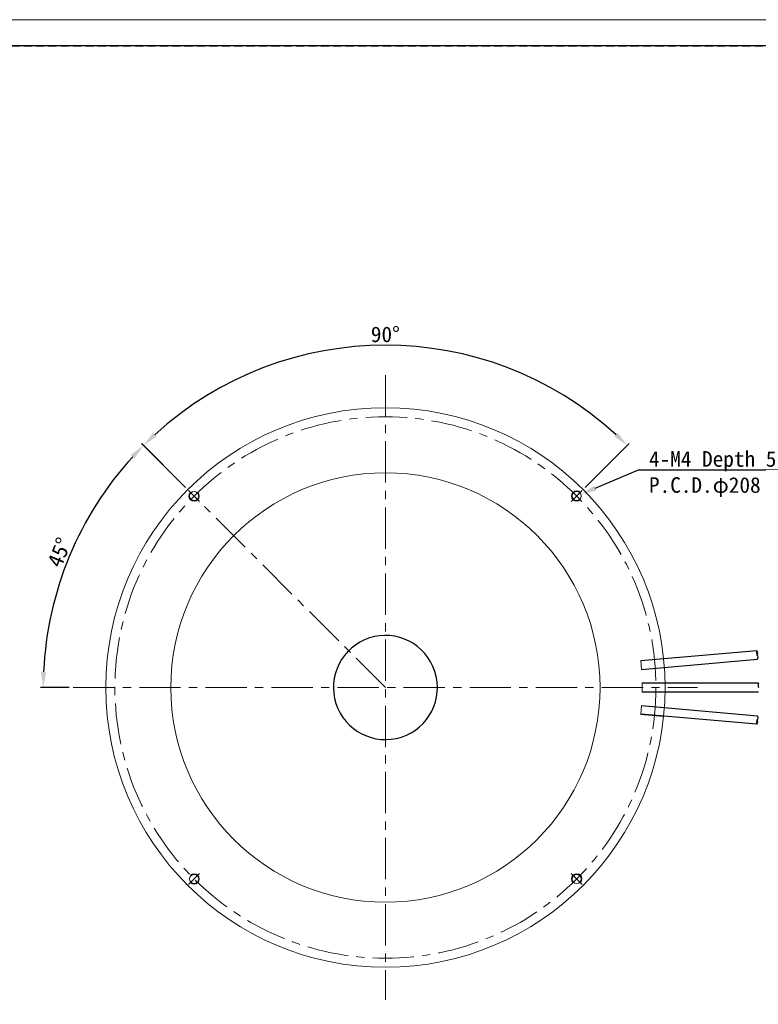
# Model space of a CAD drawing. Header units: millimetres. Extents: x -201 to 202, y 143 to 428.
# Tile 3 of 10: x -31 to 111, y 239 to 428. Entities that reach past the tile are written whole.
import ezdxf
from ezdxf import colors
from ezdxf.entities.mleader import LeaderData, LeaderLine
from ezdxf.math import Vec2, Vec3

# ---------------------------------------------------------------- set-up
doc = ezdxf.new("R2010")
doc.units = ezdxf.units.MM
doc.header["$LTSCALE"] = 0.25
doc.linetypes.add('CENTER', pattern=[50.8, 31.75, -6.35, 6.35, -6.35])
doc.linetypes.add('HIDDEN', pattern=[9.525, 6.35, -3.175])
for name, color, linetype, lineweight in [('BASE', 7, 'Continuous', 20), ('CENTER', 1, 'CENTER', 9), ('DIMENSION', 6, 'Continuous', 9)]:
    doc.layers.add(name, color=color, linetype=linetype, lineweight=lineweight)
for name, color, linetype in [('CABLE 3P', 7, 'Continuous'), ('DOME', 7, 'Continuous'), ('FORM', 7, 'Continuous')]:
    doc.layers.add(name, color=color, linetype=linetype)
doc.layers.add('EMPTY LINE', color=252, linetype='Continuous', lineweight=0, plot=False)
doc.styles.add('VS Standard', font='msgothic.ttc', dxfattribs={"height": 3})
doc.dimstyles.new('VS Standard x1', dxfattribs={"dimtxt": 3, "dimasz": 3, "dimexe": 0.5, "dimexo": 0.8, "dimgap": 0.5, "dimtad": 3, "dimrnd": 0.0001, "dimzin": 9, "dimdsep": 46, "dimtxsty": 'VS Standard', "dimcen": 0, "dimaunit": 1, "dimadec": 0, "dimazin": 2, "dimtfac": 1, "dimtmove": 0, "dimatfit": 2, "dimfxl": 1, "dimtolj": 1, "dimtzin": 0, "dimarcsym": 0})

# ---------------------------------------------------------------- blocks, each defined once
blk = doc.blocks.new('*D68')
at = {"layer": 'Defpoints', "color": 0}
for p in [(1.92, 337.29), (-17.21, 332.35), (-20.25, 299.46), (39.75, 299.46), (99.75, 299.46)]:
    blk.add_point(p, dxfattribs=at)
at = {"layer": 'DIMENSION', "color": 0, "lineweight": -2}
for p, q in [((1.35, 337.86), (-7.11, 346.32)), ((-21.05, 299.46), (-26.52, 299.46))]:
    blk.add_line(p, q, dxfattribs=at)
blk.add_arc((39.75, 299.46), 65.77, 137.6137, 177.3863, dxfattribs=at)
at = {"layer": 'DIMENSION', "color": 0}
for points in [[(-8.47, 343.46), (-9.19, 344.15), (-6.76, 345.97)], [(-26.45, 302.48), (-25.45, 302.45), (-26.02, 299.46)]]:
    blk.add_solid(points, dxfattribs=at)
at = {"layer": 'DIMENSION', "color": 0, "insert": (-22.91, 325.42), "char_height": 3, "attachment_point": 5, "rotation": 67.5, "style": 'VS Standard'}
blk.add_mtext('\\A1;45%%d', dxfattribs=at)
blk = doc.blocks.new('*D69')
at = {"layer": 'Defpoints', "color": 0}
for p in [(56.77, 362.99), (1.92, 337.29), (77.58, 337.29), (75.46, 335.17), (39.75, 299.46)]:
    blk.add_point(p, dxfattribs=at)
at = {"layer": 'DIMENSION', "color": 0, "lineweight": -2}
for p, q in [((1.35, 337.86), (-7.1, 346.32)), ((78.15, 337.86), (86.61, 346.32))]:
    blk.add_line(p, q, dxfattribs=at)
blk.add_arc((39.75, 299.46), 65.76, 47.614, 132.386, dxfattribs=at)
at = {"layer": 'DIMENSION', "color": 0}
for points in [[(-4.93, 348.4), (-4.24, 347.68), (-6.75, 345.97)], [(83.74, 347.68), (84.43, 348.4), (86.25, 345.97)]]:
    blk.add_solid(points, dxfattribs=at)
at = {"layer": 'DIMENSION', "color": 0, "insert": (39.75, 367.28), "char_height": 3, "attachment_point": 5, "style": 'VS Standard'}
blk.add_mtext('\\A1;90%%d', dxfattribs=at)

msp = doc.modelspace()

# ---------------------------------------------------------------- linework, layer by layer
at = {"layer": 'BASE', "linetype": 'Continuous'}
for p, q in [((93.213, 305.0202), (88.8297, 304.6367)), ((88.8297, 304.6367), (88.9822, 302.8934)), ((93.3655, 303.2769), (88.9822, 302.8934)), ((89.0937, 300.3395), (89.0937, 298.5895)), ((93.4937, 300.3395), (89.0937, 300.3395)), ((93.4937, 298.5895), (89.0937, 298.5895)), ((88.8297, 294.2924), (88.9822, 296.0357)), ((93.3655, 295.6522), (88.9822, 296.0357)), ((93.213, 293.9089), (88.8297, 294.2924))]:
    msp.add_line(p, q, dxfattribs=at)
at = {"layer": 'BASE'}
for centre, radius in [((39.7508, 299.4645), 53.75), ((2.9813, 336.2341), 0.875), ((76.5204, 336.2341), 0.875), ((2.9813, 262.695), 0.875), ((76.5204, 262.695), 0.875)]:
    msp.add_circle(centre, radius, dxfattribs=at)
at = {"layer": 'BASE', "linetype": 'Continuous'}
msp.add_circle((39.7508, 299.4645), 41.25, dxfattribs=at)
at = {"layer": 'BASE'}
for centre, start, end in [((2.9813, 336.2341), 135, 44.449071), ((76.5204, 336.2341), 45, 314.449071), ((2.9813, 262.695), 225, 134.449071), ((76.5204, 262.695), 315, 224.449071)]:
    msp.add_arc(centre, 1, start, end, dxfattribs=at)
at = {"layer": 'BASE', "linetype": 'Continuous'}
for start, end in [(5.877502, 5.932763), (4.067237, 4.122498), (0.877502, 0.932763), (359.067237, 359.122498), (355.877502, 355.932763), (354.067237, 354.122498)]:
    msp.add_arc((39.7508, 299.4645), 53.75, start, end, dxfattribs=at)
at = {"layer": 'CABLE 3P'}
for p, q in [((111.1497, 306.5375), (88.8342, 304.5851)), ((88.9777, 302.945), (111.2932, 304.8974)), ((111.4945, 300.2877), (89.0937, 300.2877)), ((89.0937, 298.6414), (111.4945, 298.6414)), ((88.9777, 295.9841), (111.2932, 294.0317)), ((111.1497, 292.3916), (88.8342, 294.344))]:
    msp.add_line(p, q, dxfattribs=at)
for centre, start, end in [((111.8416, 306.1848), 152.994617, 217.005383), ((110.5296, 306.07), 332.994617, 37.005383), ((110.6013, 305.25), 332.994617, 37.005383), ((112.153, 299.8761), 147.994617, 212.005383), ((111.8416, 292.7443), 142.994617, 207.005383), ((110.5296, 292.8591), 322.994617, 27.005383), ((110.6013, 293.6791), 322.994617, 27.005383)]:
    msp.add_arc(centre, 0.7766, start, end, dxfattribs=at)
at = {"layer": 'CENTER'}
for p, q in [((39.7508, 359.4645), (39.7508, 239.4645)), ((4.042, 335.1734), (1.9206, 337.2948)), ((39.7508, 299.4645), (1.9206, 337.2948)), ((75.4597, 335.1734), (77.5811, 337.2948)), ((-20.2492, 299.4645), (99.7508, 299.4645)), ((4.042, 263.7557), (1.9206, 261.6343)), ((75.4597, 263.7557), (77.5811, 261.6343))]:
    msp.add_line(p, q, dxfattribs=at)
msp.add_circle((39.7508, 299.4645), 52, dxfattribs=at)
at = {"layer": 'DOME', "linetype": 'Continuous', "lineweight": 25}
for start, end in [(108, 198), (198, 108)]:
    msp.add_arc((39.7508, 299.4645), 10, start, end, dxfattribs=at)
at = {"layer": 'EMPTY LINE'}
msp.add_line((201.5, 427.75), (-201.5, 427.75), dxfattribs=at)
at = {"layer": 'FORM', "linetype": 'HIDDEN'}
msp.add_lwpolyline([(-196.5, 422.75), (196.5, 422.75), (196.5, 147.75), (-196.5, 147.75)], close=True, dxfattribs=at)
at = {"layer": 'FORM'}
msp.add_lwpolyline([(-196.5, 422.75), (-196.5, 147.75), (-78.5, 147.75), (-78.5, 159.75), (16.5, 159.75), (16.5, 177.25), (196.5, 177.25), (196.5, 422.75), (-196.5, 422.75)], close=True, dxfattribs=at)

# ---------------------------------------------------------------- dimensions: what is measured, and where the dimension line sits
at = {"layer": 'DIMENSION'}
for base, line2, picture, middle in [((56.7714, 362.9861), ((75.4597, 335.1734), (77.5811, 337.2948)), '*D69', (39.7508, 367.2802)), ((-17.208, 332.3497), ((-20.2492, 299.4645), (99.7508, 299.4645)), '*D68', (-22.9101, 325.4195))]:
    dim = msp.add_angular_dim_2l(base=base, line1=((39.7508, 299.4645), (1.9206, 337.2948)), line2=line2, dimstyle='VS Standard x1', dxfattribs=at)
    dim.commit()
    dim.dimension.update_dxf_attribs({"geometry": picture, "text_midpoint": middle})

# ---------------------------------------------------------------- leaders
ml = msp.add_multileader_mtext('Standard', dxfattribs=at)
ml.set_content('4-M4 Depth 5 \\PP.C.D.φ208', color=256, style='VS Standard')
ml.set_leader_properties()
ml.build(insert=Vec2(0, 0))
ml.multileader.update_dxf_attribs({"text_left_attachment_type": 6, "text_right_attachment_type": 6, "dogleg_length": 1, "arrow_head_size": 3})
ctx = ml.context
ctx.base_point, ctx.char_height, ctx.arrow_head_size, ctx.landing_gap_size, ctx.plane_origin = Vec3(89.4103, 341.2651), 3, 3, 1, Vec3(-136.143, 147.734)
ctx.left_attachment, ctx.right_attachment = 6, 6
notes = []
notes.append((ctx, [(0, (1, 1, 0), (88.4103, 341.2651), (1, 0), 1, [(0, [(77.3262, 336.5751)], 0, [])])]))
ctx.mtext.insert = Vec3(90.4103, 344.8651)
for ctx, leaders in notes:
    for number, flags, end, landing, length, lines in leaders:
        leader = LeaderData()
        leader.index, (leader.has_last_leader_line, leader.has_dogleg_vector, leader.attachment_direction) = number, flags
        leader.last_leader_point, leader.dogleg_vector, leader.dogleg_length = Vec3(end), Vec3(landing), length
        for number, points, colour, breaks in lines:
            line = LeaderLine()
            line.index, line.vertices, line.color, line.breaks = number, Vec3.list(points), colors.encode_raw_color(colour), breaks
            leader.lines.append(line)
        ctx.leaders.append(leader)

doc.saveas('drawing.dxf')
